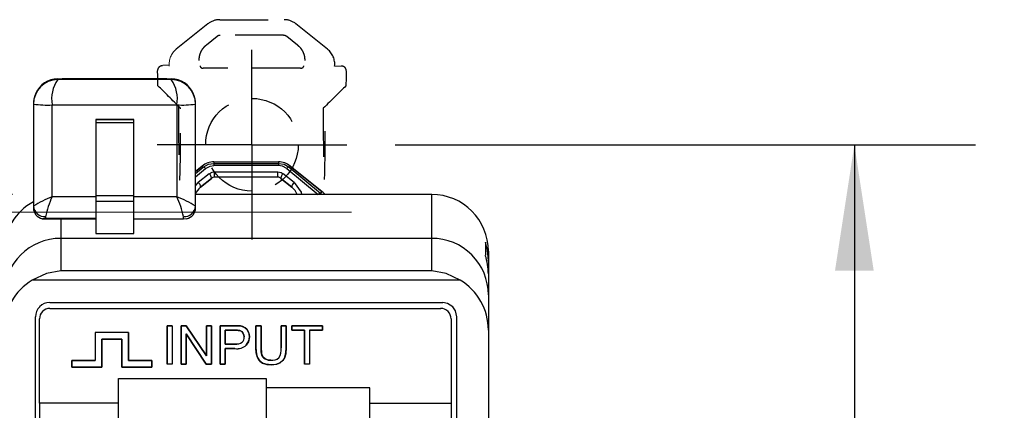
# Model space of a CAD drawing. Header units: millimetres. Extents: x 0 to 1397, y 0 to 1080.
# Tile 10 of 21: x 401 to 530, y 442 to 493. Entities that reach past the tile are written whole.
import ezdxf

# ---------------------------------------------------------------- set-up
doc = ezdxf.new("R2010")
doc.units = ezdxf.units.MM
doc.header["$LTSCALE"] = 5
doc.linetypes.add('CENTERX2', pattern=[20.32, 12.7, -2.54, 2.54, -2.54])
doc.linetypes.add('HIDDEN', pattern=[1.905, 1.27, -0.635])
doc.layers.add('CENTER', color=40, linetype='CENTERX2')
doc.layers.add('HIDDEN', color=102, linetype='HIDDEN')
doc.layers.add('DIMENSIONS', color=140, linetype='Continuous', lineweight=25)
doc.styles.add('SLDTEXTSTYLE0', font='TXT', dxfattribs={"width": 0.7})
doc.dimstyles.new('SLDDIMSTYLE0', dxfattribs={"dimtxt": 10.790039, "dimasz": 16.51, "dimexe": 0, "dimexo": 0.0625, "dimgap": 2.69751, "dimtad": 0, "dimtih": 1, "dimtoh": 1, "dimdec": 1, "dimlfac": 0.4, "dimrnd": 1e-09, "dimzin": 12, "dimdsep": 46, "dimtxsty": 'SLDTEXTSTYLE0', "dimsah": 1, "dimcen": 0.09, "dimadec": 0, "dimazin": 3, "dimtfac": 1, "dimtdec": 1, "dimtofl": 0, "dimtmove": 0, "dimatfit": 3, "dimfxl": 0, "dimfrac": 2, "dimtolj": 1, "dimtzin": 12, "dimarcsym": 0})

# ---------------------------------------------------------------- blocks, each defined once
blk = doc.blocks.new('_D')
at = {"layer": 'DIMENSIONS'}
for p, q in [((450.62, 476.33), (526.71, 476.33)), ((510.83, 476.33), (510.83, 361.16)), ((494.8, 341.59), (491.18, 341.59)), ((491.18, 341.59), (491.18, 324.44)), ((526.87, 341.59), (530.49, 341.59)), ((530.49, 341.59), (530.49, 324.44)), ((491.18, 324.44), (494.8, 324.44)), ((530.49, 324.44), (526.87, 324.44)), ((510.83, 206.85), (510.83, 322.03)), ((450.11, 206.85), (526.71, 206.85))]:
    blk.add_line(p, q, dxfattribs=at)
for points in [[(510.83, 476.33), (508.29, 459.82), (513.37, 459.82)], [(510.83, 206.85), (513.37, 223.36), (508.29, 223.36)]]:
    blk.add_solid(points, dxfattribs=at)
at = {"layer": 'DIMENSIONS', "char_height": 10.583, "attachment_point": 1, "style": 'SLDTEXTSTYLE0'}
for s, insert in [('107.8', (490.31, 357.65)), ('4.24', (494.8, 338.08))]:
    blk.add_mtext(s, dxfattribs=dict(at, insert=insert))
blk = doc.blocks.new('_D_1')
at = {"layer": 'DIMENSIONS'}
for p, q in [((400.43, 469.82), (318.66, 469.82)), ((334.53, 469.82), (334.53, 362.48)), ((318.5, 342.92), (314.88, 342.92)), ((314.88, 342.92), (314.88, 325.77)), ((350.57, 342.92), (354.19, 342.92)), ((354.19, 342.92), (354.19, 325.77)), ((314.88, 325.77), (318.5, 325.77)), ((354.19, 325.77), (350.57, 325.77)), ((334.53, 216.01), (334.53, 323.35)), ((400.43, 216.01), (318.66, 216.01))]:
    blk.add_line(p, q, dxfattribs=at)
for points in [[(334.53, 469.82), (331.99, 453.31), (337.07, 453.31)], [(334.53, 216.01), (337.07, 232.52), (331.99, 232.52)]]:
    blk.add_solid(points, dxfattribs=at)
at = {"layer": 'DIMENSIONS', "char_height": 10.583, "attachment_point": 1, "style": 'SLDTEXTSTYLE0'}
for s, insert in [('101.5', (314.01, 358.97)), ('4.00', (318.5, 339.41))]:
    blk.add_mtext(s, dxfattribs=dict(at, insert=insert))
blk = doc.blocks.new('SW_CENTERMARKSYMBOL_0')
at = {"layer": 'CENTER', "color": 0}
for p, q in [((0, 6.35), (0, 12.42)), ((0, 0), (0, 6.35)), ((-6.35, 0), (-12.42, 0)), ((0, 0), (-6.35, 0)), ((0, 0), (0, -6.35)), ((0, 0), (6.35, 0)), ((6.35, 0), (12.42, 0)), ((0, -6.35), (0, -12.42))]:
    blk.add_line(p, q, dxfattribs=at)

msp = doc.modelspace()

# ---------------------------------------------------------------- linework, layer by layer
at = {"color": 7, "linetype": 'Continuous', "lineweight": 18}
for p, q in [((421, 486.75), (420.17, 486.75)), ((393.33, 467.52), (444.88, 467.52))]:
    msp.add_line(p, q, dxfattribs=at)
at = {"color": 102, "linetype": 'HIDDEN', "lineweight": 18}
msp.add_line((442.68, 486.63), (443.56, 486.63), dxfattribs=at)
for p, q in [((406.38, 484.86), (406.38, 484.97)), ((421.27, 484.86), (406.38, 484.86)), ((420.7, 484.97), (406.95, 484.97)), ((421.27, 484.97), (421.27, 484.86)), ((403.2, 481.72), (403.2, 481.65)), ((403.2, 481.65), (403.2, 468.29)), ((405.64, 481.55), (422.01, 481.55)), ((405.64, 469.52), (405.64, 481.55)), ((422.01, 481.55), (422.01, 469.52)), ((424.45, 481.65), (424.45, 481.72)), ((424.45, 468.29), (424.45, 481.65)), ((411.38, 479.64), (416.38, 479.64)), ((411.38, 479.64), (411.38, 479.22)), ((416.38, 479.64), (411.38, 479.64)), ((411.38, 479.64), (411.38, 479.64)), ((416.38, 479.22), (411.38, 479.22)), ((411.38, 479.22), (411.38, 469.7)), ((416.38, 479.22), (416.38, 479.64)), ((416.38, 479.64), (416.38, 479.64)), ((416.38, 469.7), (416.38, 479.22)), ((426.87, 474.08), (426.87, 473.89)), ((426.87, 474.08), (435.32, 474.08)), ((426.87, 474.08), (426.87, 474.08)), ((426.87, 474.08), (435.32, 474.08)), ((426.87, 473.89), (426.87, 473.61)), ((426.87, 473.89), (435.32, 473.89)), ((435.32, 474.08), (435.32, 473.89)), ((435.32, 474.08), (435.32, 474.08)), ((435.32, 473.89), (435.32, 473.61)), ((424.45, 472.83), (425.33, 473.54)), ((425.33, 473.54), (424.45, 472.83)), ((424.45, 472.56), (425.45, 473.39)), ((424.45, 472.13), (425.76, 473.22)), ((426.23, 472.54), (424.81, 471.38)), ((425.45, 473.39), (425.33, 473.54)), ((425.33, 473.54), (425.33, 473.54)), ((435.32, 473.61), (426.87, 473.61)), ((426.94, 472.79), (435.25, 472.79)), ((437.38, 471.38), (435.96, 472.54)), ((436.43, 473.22), (440.54, 469.83)), ((436.86, 473.54), (436.74, 473.39)), ((436.74, 473.39), (440.85, 470)), ((441.02, 470.21), (436.86, 473.54)), ((436.86, 473.54), (436.86, 473.54)), ((436.86, 473.54), (441.02, 470.21)), ((424.45, 470.94), (424.81, 471.38)), ((426.55, 471.93), (425.12, 470.77)), ((425.12, 470.77), (426.54, 471.93)), ((426.54, 471.93), (426.55, 471.93)), ((426.94, 472.07), (426.94, 472.07)), ((435.25, 472.07), (426.94, 472.07)), ((435.25, 472.07), (435.25, 472.07)), ((437.07, 470.77), (435.65, 471.93)), ((435.65, 471.93), (437.07, 470.77)), ((435.65, 471.93), (435.65, 471.93)), ((425.12, 470.77), (425.12, 470.77)), ((437.07, 470.77), (437.07, 470.77)), ((441.02, 470.21), (440.85, 470)), ((441.03, 469.82), (440.85, 470)), ((441.02, 470.21), (441.02, 470.21)), ((411.38, 469.52), (405.64, 469.52)), ((411.38, 469.7), (416.38, 469.7)), ((411.38, 469.7), (411.38, 468.91)), ((416.38, 468.91), (411.38, 468.91)), ((411.38, 468.91), (411.38, 464.71)), ((416.38, 468.91), (416.38, 469.7)), ((422.01, 469.52), (416.38, 469.52)), ((416.38, 464.71), (416.38, 468.91)), ((455.41, 469.82), (424.45, 469.82)), ((455.41, 464.07), (455.41, 469.82)), ((403.2, 468.29), (403.2, 468.08)), ((424.45, 468.08), (424.45, 468.29)), ((404.35, 466.64), (411.38, 466.64)), ((404.79, 466.91), (404.79, 466.7)), ((404.79, 466.7), (411.38, 466.7)), ((406.78, 466.64), (406.78, 464.07)), ((422.86, 466.58), (416.38, 466.58)), ((422.86, 466.58), (422.86, 466.91)), ((423.28, 466.64), (422.86, 466.58)), ((406.78, 464.07), (406.78, 459.83)), ((455.41, 464.07), (406.78, 464.07)), ((411.38, 464.71), (416.38, 464.71)), ((455.41, 459.83), (455.41, 464.07)), ((462.45, 463.55), (462.45, 461.85)), ((462.85, 462.38), (462.85, 461.14)), ((462.85, 461.14), (462.85, 459.44)), ((455.41, 459.83), (406.78, 459.83)), ((459.15, 458.61), (403.04, 458.61)), ((462.85, 459.44), (462.85, 456.66)), ((462.85, 456.66), (462.85, 452.05)), ((405.33, 455.66), (456.86, 455.66)), ((405.36, 454.9), (456.59, 454.9)), ((403.46, 232.11), (403.46, 453.79)), ((403.99, 442.5), (403.99, 453.52)), ((457.96, 453.52), (457.96, 442.5)), ((458.73, 232.11), (458.73, 453.79)), ((421.38, 452.63), (420.72, 452.63)), ((420.72, 452.63), (420.72, 447.58)), ((420.72, 452.63), (421.38, 452.63)), ((420.72, 447.58), (420.72, 452.63)), ((421.38, 452.63), (421.38, 447.58)), ((421.38, 452.63), (421.38, 447.58)), ((422.55, 452.63), (422.55, 447.58)), ((423.24, 452.63), (422.55, 452.63)), ((422.55, 452.63), (423.24, 452.63)), ((422.55, 447.58), (422.55, 452.63)), ((425.89, 448.67), (423.24, 452.63)), ((423.24, 452.63), (425.89, 448.67)), ((425.89, 452.63), (425.89, 448.67)), ((426.53, 452.63), (425.89, 452.63)), ((425.89, 452.63), (426.53, 452.63)), ((425.89, 448.67), (425.89, 452.63)), ((426.53, 447.58), (426.53, 452.63)), ((426.53, 452.63), (426.53, 447.58)), ((427.66, 452.63), (429.56, 452.63)), ((427.66, 447.58), (427.66, 452.63)), ((429.56, 452.63), (427.66, 452.63)), ((427.66, 452.63), (427.66, 447.58)), ((428.33, 452.04), (428.33, 450.23)), ((429.62, 452.04), (428.33, 452.04)), ((428.33, 452.04), (429.62, 452.04)), ((428.33, 450.23), (428.33, 452.04)), ((432.37, 452.63), (433.04, 452.63)), ((432.37, 449.72), (432.37, 452.63)), ((432.37, 452.63), (432.37, 449.72)), ((433.04, 452.63), (432.37, 452.63)), ((433.04, 452.63), (433.04, 449.72)), ((433.04, 449.72), (433.04, 452.63)), ((435.68, 452.63), (436.35, 452.63)), ((435.68, 449.72), (435.68, 452.63)), ((435.68, 452.63), (435.68, 449.72)), ((436.35, 452.63), (435.68, 452.63)), ((436.35, 452.63), (436.35, 449.72)), ((436.35, 449.72), (436.35, 452.63)), ((437.08, 452.63), (437.08, 452.04)), ((441.08, 452.63), (437.08, 452.63)), ((437.08, 452.63), (441.08, 452.63)), ((437.08, 452.04), (437.08, 452.63)), ((437.08, 452.04), (438.74, 452.04)), ((438.74, 452.04), (437.08, 452.04)), ((438.74, 452.04), (438.74, 447.58)), ((438.74, 447.58), (438.74, 452.04)), ((439.41, 452.04), (439.41, 447.58)), ((439.41, 452.04), (441.08, 452.04)), ((439.41, 452.04), (439.41, 447.58)), ((441.08, 452.04), (439.41, 452.04)), ((441.08, 452.04), (441.08, 452.63)), ((441.08, 452.63), (441.08, 452.04)), ((462.85, 452.05), (462.85, 233.78)), ((415.66, 451.74), (411.29, 451.74)), ((411.29, 451.74), (411.29, 448.07)), ((411.29, 451.74), (411.29, 448.07)), ((415.66, 451.74), (411.29, 451.74)), ((414.78, 450.86), (412.17, 450.86)), ((412.17, 450.86), (412.17, 447.19)), ((412.17, 450.86), (414.78, 450.86)), ((412.17, 447.19), (412.17, 450.86)), ((414.78, 447.19), (414.78, 450.86)), ((414.78, 450.86), (414.78, 447.19)), ((415.66, 451.74), (415.66, 448.07)), ((415.66, 448.07), (415.66, 451.74)), ((423.2, 451.55), (425.85, 447.58)), ((423.2, 447.58), (423.2, 451.55)), ((423.2, 451.55), (423.2, 447.58)), ((425.85, 447.58), (423.2, 451.55)), ((428.33, 450.23), (429.63, 450.23)), ((429.63, 450.23), (428.33, 450.23)), ((428.33, 449.64), (428.33, 447.58)), ((429.62, 449.64), (428.33, 449.64)), ((428.33, 449.64), (429.62, 449.64)), ((428.33, 447.58), (428.33, 449.64)), ((408.24, 448.07), (411.29, 448.07)), ((408.24, 447.19), (408.24, 448.07)), ((408.24, 448.07), (408.24, 447.19)), ((411.29, 448.07), (408.24, 448.07)), ((415.66, 448.07), (418.71, 448.07)), ((418.71, 448.07), (415.66, 448.07)), ((418.71, 448.07), (418.71, 447.19)), ((418.71, 447.19), (418.71, 448.07)), ((412.17, 447.19), (408.24, 447.19)), ((408.24, 447.19), (412.17, 447.19)), ((418.71, 447.19), (414.78, 447.19)), ((414.78, 447.19), (418.71, 447.19)), ((421.38, 447.58), (420.72, 447.58)), ((421.38, 447.58), (420.72, 447.58)), ((422.55, 447.58), (423.2, 447.58)), ((423.2, 447.58), (422.55, 447.58)), ((425.85, 447.58), (426.53, 447.58)), ((426.53, 447.58), (425.85, 447.58)), ((428.33, 447.58), (427.66, 447.58)), ((427.66, 447.58), (428.33, 447.58)), ((439.41, 447.58), (438.74, 447.58)), ((439.41, 447.58), (438.74, 447.58)), ((414.35, 445.72), (433.73, 445.72)), ((414.35, 442.5), (414.35, 445.72)), ((433.73, 445.72), (433.73, 444.48)), ((447.32, 444.48), (433.73, 444.48)), ((433.73, 444.48), (433.73, 241.04)), ((447.32, 444.48), (433.73, 444.48)), ((447.32, 442.5), (447.32, 444.48)), ((447.32, 241.04), (447.32, 444.48)), ((403.99, 442.5), (403.99, 393.47)), ((414.35, 442.5), (403.99, 442.5)), ((414.35, 442.5), (403.99, 442.5)), ((414.35, 393.47), (414.35, 442.5)), ((447.32, 442.5), (457.96, 442.5)), ((447.32, 442.5), (457.96, 442.5)), ((447.32, 395.48), (447.32, 442.5)), ((457.96, 442.5), (457.96, 395.48))]:
    msp.add_line(p, q)
at = {"flags": 128}
for points in [[(406.38, 484.97), (406.7, 484.97), (406.95, 484.97)], [(420.7, 484.97), (421.02, 484.97), (421.27, 484.97)], [(425.45, 473.39), (426.13, 473.77), (426.87, 473.89)], [(435.32, 473.89), (436.06, 473.77), (436.74, 473.39)], [(425.76, 473.22), (426.35, 473.53), (426.87, 473.61)], [(426.23, 472.54), (426.61, 472.74), (426.94, 472.79)], [(435.25, 472.79), (435.67, 472.71), (435.96, 472.54)], [(436.43, 473.22), (435.84, 473.53), (435.32, 473.61)], [(437.38, 471.38), (438.3, 470.13), (438.36, 469.82)], [(404.79, 466.7), (404.78, 466.7), (404.37, 466.64)], [(462.85, 461.14), (462.72, 462.51), (462.45, 463.55)], [(406.78, 459.83), (404.89, 459.45), (403.04, 458.61)], [(459.15, 458.61), (457.3, 459.45), (455.41, 459.83)], [(458.18, 455.11), (457.49, 455.55), (456.86, 455.66)], [(458.73, 453.79), (458.55, 454.59), (458.18, 455.11)], [(429.56, 452.63), (430.05, 452.62), (430.33, 452.59)], [(430.33, 452.59), (429.96, 452.62), (429.56, 452.63)], [(430.24, 451.99), (429.96, 452.03), (429.62, 452.04)], [(429.62, 452.04), (430.04, 452.02), (430.24, 451.99)], [(430.66, 451.7), (430.45, 451.9), (430.24, 451.99)], [(430.24, 451.99), (430.5, 451.86), (430.66, 451.7)], [(430.33, 452.59), (430.71, 452.48), (430.95, 452.35)], [(430.95, 452.35), (430.63, 452.51), (430.33, 452.59)], [(430.95, 452.35), (431.2, 452.11), (431.36, 451.86)], [(431.36, 451.86), (431.16, 452.17), (430.95, 452.35)], [(431.36, 451.86), (431.48, 451.49), (431.51, 451.17)], [(431.51, 451.17), (431.46, 451.57), (431.36, 451.86)], [(430.82, 451.15), (430.77, 451.48), (430.66, 451.7)], [(430.66, 451.7), (430.79, 451.41), (430.82, 451.15)], [(431.51, 451.17), (431.38, 450.51), (431.1, 450.08)], [(431.1, 450.08), (431.43, 450.65), (431.51, 451.17)], [(432.57, 448.45), (432.41, 449.07), (432.37, 449.72)], [(432.37, 449.72), (432.43, 448.92), (432.57, 448.45)], [(433.04, 449.72), (433.08, 449.09), (433.16, 448.75)], [(433.16, 448.75), (433.07, 449.21), (433.04, 449.72)], [(436.35, 449.72), (436.29, 448.96), (436.17, 448.51)], [(436.17, 448.51), (436.31, 449.11), (436.35, 449.72)], [(433.21, 447.74), (432.79, 448.08), (432.57, 448.45)], [(432.57, 448.45), (432.86, 448), (433.21, 447.74)], [(433.16, 448.75), (433.36, 448.44), (433.58, 448.27)], [(433.58, 448.27), (433.31, 448.5), (433.16, 448.75)], [(433.58, 448.27), (433.96, 448.13), (434.31, 448.1)], [(434.31, 448.1), (433.87, 448.15), (433.58, 448.27)], [(436.17, 448.51), (435.89, 448.06), (435.55, 447.78)], [(435.55, 447.78), (435.97, 448.15), (436.17, 448.51)], [(434.37, 447.5), (433.66, 447.57), (433.21, 447.74)], [(433.21, 447.74), (433.8, 447.54), (434.37, 447.5)], [(435.55, 447.78), (434.96, 447.55), (434.37, 447.5)], [(434.37, 447.5), (435.1, 447.59), (435.55, 447.78)]]:
    msp.add_lwpolyline(points, dxfattribs=at)
at = {"color": 102, "linetype": 'HIDDEN', "lineweight": 18}
msp.add_arc((423.47, 486.9), 2.48, 128.6822, 186.3242, dxfattribs=at)
for centre, radius, start, end in [((406.42, 481.64), 3.22, 90.7672, 179.8456), ((406.4, 481.78), 3.18, 90.4533, 156.0959), ((410.03, 482.31), 4.45, 145.0614, 189.8203), ((421.25, 481.78), 3.18, 23.9063, 89.546), ((417.62, 482.31), 4.45, 350.1821, 34.9362), ((421.23, 481.64), 3.22, 0.1464, 89.2408), ((406.49, 481.72), 3.29, 155.7578, 179.987), ((421.16, 481.72), 3.29, 0.0247, 24.2511), ((405.03, 496.28), 14.75, 262.875, 272.3641), ((422.72, 493.91), 12.38, 266.7257, 278.0352), ((426.87, 471.6), 2.48, 90, 128.6822), ((426.87, 471.6), 2.48, 90, 128.6822), ((435.32, 471.6), 2.48, 51.3178, 90), ((435.32, 471.6), 2.48, 51.3178, 90), ((425.44, 473), 0.39, 34.1742, 88.474), ((425.81, 471.94), 0.73, 359.4292, 55.2585), ((263.09, 472.94), 163.85, 359.6972, 359.9487), ((337.2, 472.13), 98.05, 359.967, 0.3872), ((436.38, 471.94), 0.732, 124.666, 180.3881), ((436.75, 473), 0.39, 91.526, 145.8258), ((424.39, 470.78), 0.732, 359.642, 55.3496), ((426.94, 471.45), 0.622, 90.0507, 129.6391), ((435.25, 471.45), 0.622, 50.3298, 89.9376), ((437.8, 470.78), 0.732, 124.6518, 180.3593), ((426.4, 469.05), 2.15, 126.6666, 158.914), ((435.78, 469.04), 2.16, 21.182, 53.2299), ((440.86, 469.61), 0.39, 91.526, 145.8258), ((439.47, 468.28), 2.48, 38.4665, 51.3178), ((439.47, 468.28), 2.48, 38.4752, 51.3178), ((406.58, 462.46), 7.23, 117.8387, 180.6309), ((413.9, 450.22), 21, 113.1747, 120.636), ((416.75, 464.46), 12.21, 155.517, 168.4349), ((415.51, 453.7), 17.11, 58.5136, 67.6757), ((410.78, 464.43), 12.33, 11.6295, 24.4187), ((455.41, 462.38), 7.44, 359.9873, 89.9853), ((404.69, 468.4), 1.49, 184.3883, 273.8011), ((404.66, 468.07), 1.46, 179.5903, 258.4889), ((422.96, 468.4), 1.49, 266.1989, 355.6117), ((422.99, 468.07), 1.46, 281.5356, 0.3851), ((406.77, 456.65), 7.42, 89.8868, 179.8688), ((455.43, 456.65), 7.42, 0.1137, 90.1307), ((455.42, 459.44), 7.42, 0.0004, 18.8763), ((406.96, 452.08), 7.61, 120.9369, 180.1817), ((455.24, 452.08), 7.6, 359.7797, 59.1018), ((405.32, 453.8), 1.85, 134.8329, 180.2569), ((405.36, 453.52), 1.37, 89.9673, 180.0327), ((405.32, 453.81), 1.85, 89.7659, 135.1443), ((456.59, 453.52), 1.37, 359.9673, 90.0327), ((429.98, 451.1), 0.849, 312.6329, 3.664), ((429.95, 451.11), 0.876, 313.4748, 2.8221), ((429.87, 451.5), 1.88, 262.5122, 311.0084), ((429.9, 451.4), 1.79, 261.1112, 312.4095), ((429.79, 451.48), 1.26, 262.569, 306.8124), ((429.78, 451.56), 1.33, 263.7639, 305.6176), ((433.87, 449.48), 1.82, 324.9738, 7.6052), ((434, 449.45), 1.7, 323.3657, 9.2133), ((434.48, 449.38), 1.29, 262.3852, 312.8995), ((434.47, 449.44), 1.35, 263.5071, 311.7776)]:
    msp.add_arc(centre, radius, start, end)
at = {"layer": 'HIDDEN'}
for p, q in [((426.08, 492.16), (421.92, 488.84)), ((427.62, 492.71), (436.07, 492.71)), ((441.77, 488.84), (437.61, 492.16)), ((436, 490.69), (427.69, 490.69)), ((425.87, 489.4), (427.29, 490.55)), ((436.4, 490.55), (437.82, 489.4)), ((438.22, 486.35), (425.47, 486.35))]:
    msp.add_line(p, q, dxfattribs=at)
msp.add_circle((431.85, 476.33), 6.07, dxfattribs=at)
for centre, start, end in [((427.62, 490.23), 90, 128.6822), ((436.07, 490.23), 51.3178, 90.0001), ((440.22, 486.9), 353.6758, 51.3178)]:
    msp.add_arc(centre, 2.48, start, end, dxfattribs=at)
for centre, major_axis, ratio, start_param, end_param in [((419.42, 479.18), (0, 7.5), 0.017455, 5.418634, 5.85341), ((444.27, 479.18), (0, 7.5), 0.017455, 0.429775, 0.864551), ((424.24, 479.18), (-7.5, 7.5), 0.012341, 4.960629, 5.40629), ((439.45, 479.18), (-7.5, -7.5), 0.012341, 4.018488, 4.464149), ((422.36, 479.18), (0, 7.5), 0.017455, 1.27555, 4.972973), ((441.33, 479.18), (0, 7.5), 0.017455, 1.310213, 5.007635)]:
    msp.add_ellipse(centre, major_axis=major_axis, ratio=ratio, start_param=start_param, end_param=end_param, dxfattribs=at)
for points, knots in [([(427.3, 490.56), (427.3, 490.56), (427.31, 490.57), (427.33, 490.58), (427.37, 490.61), (427.4, 490.63), (427.44, 490.64), (427.45, 490.65), (427.48, 490.66), (427.51, 490.67), (427.54, 490.68), (427.57, 490.68), (427.6, 490.69), (427.63, 490.69), (427.64, 490.69), (427.66, 490.69), (427.68, 490.69), (427.69, 490.69)], [0, 0, 0, 0, 0.058274, 0.113117, 0.164629, 0.380866, 0.418742, 0.45277, 0.483175, 0.616931, 0.667206, 0.719506, 0.820397, 0.860588, 0.903885, 0.950334, 1, 1, 1, 1]), ([(436, 490.69), (436.01, 490.69), (436.03, 490.69), (436.05, 490.69), (436.08, 490.69), (436.12, 490.68), (436.16, 490.67), (436.2, 490.66), (436.22, 490.65), (436.26, 490.64), (436.3, 490.62), (436.34, 490.59), (436.36, 490.58), (436.38, 490.57), (436.39, 490.56), (436.4, 490.55)], [0, 0, 0, 0, 0.047554, 0.092163, 0.172769, 0.272633, 0.34036, 0.458199, 0.517241, 0.547647, 0.742365, 0.835676, 0.88712, 0.941865, 1, 1, 1, 1]), ([(424.93, 487.38), (424.93, 487.39), (424.93, 487.41), (424.93, 487.46), (424.93, 487.59), (424.95, 487.79), (424.99, 488.01), (425.05, 488.2), (425.1, 488.34), (425.15, 488.46), (425.21, 488.59), (425.31, 488.76), (425.44, 488.96), (425.59, 489.14), (425.7, 489.24), (425.77, 489.31), (425.8, 489.34), (425.84, 489.37), (425.86, 489.39), (425.87, 489.4)], [0, 0, 0, 0, 0.013403, 0.032377, 0.068682, 0.180405, 0.306217, 0.361641, 0.444955, 0.498399, 0.53608, 0.630044, 0.750613, 0.848621, 0.921766, 0.940717, 0.960068, 0.979827, 1, 1, 1, 1]), ([(437.82, 489.4), (437.83, 489.39), (437.86, 489.37), (437.89, 489.33), (437.98, 489.25), (438.14, 489.1), (438.32, 488.86), (438.45, 488.64), (438.54, 488.45), (438.6, 488.32), (438.66, 488.15), (438.71, 487.96), (438.75, 487.74), (438.76, 487.58), (438.76, 487.5), (438.76, 487.45), (438.77, 487.41), (438.76, 487.39), (438.76, 487.38)], [0, 0, 0, 0, 0.02142, 0.042431, 0.063033, 0.166401, 0.321369, 0.448985, 0.48662, 0.597742, 0.633874, 0.723865, 0.85641, 0.927909, 0.946567, 0.965825, 0.985683, 1, 1, 1, 1]), ([(420.1, 486.67), (419.93, 486.67), (419.77, 486.6), (419.54, 486.37), (419.47, 486.21), (419.47, 486.05)], [0, 0, 0, 0, 0.5, 0.5, 1, 1, 1, 1]), ([(425.06, 486.67), (425.05, 486.66), (425.05, 486.65), (425.05, 486.61), (425.07, 486.56), (425.11, 486.51), (425.15, 486.46), (425.2, 486.42), (425.25, 486.4), (425.3, 486.37), (425.38, 486.35), (425.44, 486.35), (425.47, 486.35)], [0, 0, 0, 0, 0.174307, 0.340195, 0.498374, 0.632762, 0.749186, 0.802918, 0.849578, 0.911059, 0.959213, 1, 1, 1, 1]), ([(438.22, 486.35), (438.24, 486.35), (438.28, 486.35), (438.34, 486.36), (438.4, 486.38), (438.45, 486.4), (438.49, 486.42), (438.54, 486.46), (438.58, 486.51), (438.63, 486.57), (438.65, 486.64), (438.64, 486.66), (438.63, 486.67)], [0, 0, 0, 0, 0.029388, 0.061527, 0.099311, 0.144563, 0.194524, 0.252524, 0.368412, 0.50212, 0.741965, 1, 1, 1, 1]), ([(444.22, 486.04), (444.22, 486.08), (444.21, 486.15), (444.17, 486.26), (444.12, 486.35), (444.05, 486.44), (443.97, 486.51), (443.88, 486.56), (443.81, 486.59), (443.74, 486.61), (443.68, 486.62), (443.62, 486.63), (443.58, 486.63), (443.56, 486.63)], [0, 0, 0, 0, 0.114164, 0.235102, 0.363258, 0.499006, 0.629306, 0.749876, 0.828795, 0.892203, 0.940653, 0.975418, 1, 1, 1, 1])]:
    msp.add_open_spline(points, degree=3, knots=knots, dxfattribs=at)

# ---------------------------------------------------------------- block references
at = {"layer": 'CENTER'}
msp.add_blockref('SW_CENTERMARKSYMBOL_0', (431.85, 476.33), dxfattribs=at)

# ---------------------------------------------------------------- dimensions: what is measured, and where the dimension line sits
at = {"layer": 'DIMENSIONS'}
for base, p1, p2, picture, middle in [((510.83, 206.85), (444.27, 476.33), (443.76, 206.85), '_D', (510.83, 341.59)), ((334.53, 469.82), (406.78, 216.01), (406.78, 469.82), '_D_1', (334.53, 342.92))]:
    dim = msp.add_linear_dim(base=base, p1=p1, p2=p2, angle=90, dimstyle='SLDDIMSTYLE0', dxfattribs=at)
    dim.commit()
    dim.dimension.update_dxf_attribs({"geometry": picture, "text_midpoint": middle, "dimtype": 160})

doc.saveas('drawing.dxf')
